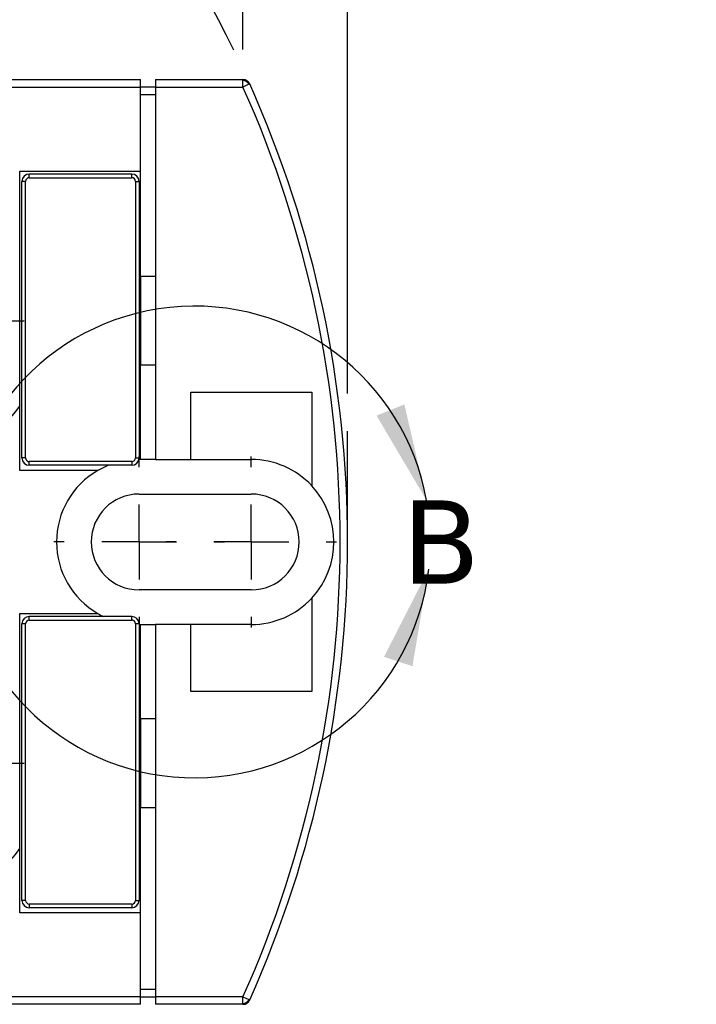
# Model space of a CAD drawing. Header units: millimetres. Extents: x 13 to 546, y 13 to 419.
# Tile 33 of 35: x 357 to 403, y 164 to 231. Entities that reach past the tile are written whole.
import ezdxf

# ---------------------------------------------------------------- set-up
doc = ezdxf.new("R2010")
doc.units = ezdxf.units.MM
doc.header["$LTSCALE"] = 2
doc.linetypes.add('SLD-Center', pattern=[19.05, 15.24, -1.27, 1.27, -1.27])
doc.linetypes.add('SLD-Solid', pattern=[0])
doc.layers.add('CENTER', color=40, linetype='SLD-Center')
doc.layers.add('DIMENSIONS', color=140, linetype='SLD-Solid', lineweight=25)
doc.layers.add('TEXT', color=140, linetype='SLD-Solid', lineweight=25)
doc.styles.add('SLDTEXTSTYLE0', font='VERDANA.TTF')
doc.dimstyles.new('SLDDIMSTYLE1', dxfattribs={"dimtxt": 4.316016, "dimasz": 6.604, "dimexe": 0, "dimexo": 0.0625, "dimgap": 1.079004, "dimtad": 0, "dimtih": 1, "dimtoh": 1, "dimrnd": 1e-09, "dimzin": 12, "dimdsep": 46, "dimtxsty": 'SLDTEXTSTYLE0', "dimsah": 1, "dimcen": 0.09, "dimadec": 0, "dimazin": 3, "dimtfac": 1, "dimtofl": 0, "dimtmove": 0, "dimatfit": 3, "dimfxl": 0, "dimfrac": 2, "dimtolj": 1, "dimtzin": 12, "dimarcsym": 0})
doc.dimstyles.new('SLDDIMSTYLE3', dxfattribs={"dimtxt": 4.316016, "dimasz": 6.604, "dimexe": 0, "dimexo": 0.0625, "dimgap": 1.079004, "dimtad": 0, "dimtih": 1, "dimtoh": 1, "dimrnd": 1e-09, "dimzin": 4, "dimdsep": 46, "dimtxsty": 'SLDTEXTSTYLE0', "dimsah": 1, "dimcen": 0, "dimadec": 0, "dimazin": 1, "dimtfac": 1, "dimtofl": 0, "dimtmove": 0, "dimatfit": 3, "dimfxl": 0, "dimfrac": 2, "dimtolj": 1, "dimtzin": 12, "dimarcsym": 0})

# ---------------------------------------------------------------- blocks, each defined once
blk = doc.blocks.new('_D_2')
at = {"layer": 'DIMENSIONS'}
for p, q in [((154.038, 205.347), (154.038, 268.161)), ((379.438, 205.347), (379.438, 268.161)), ((154.038, 261.811), (251.253, 261.811)), ((257.101, 261.811), (255.652, 261.811)), ((255.652, 261.811), (255.652, 254.952)), ((269.927, 261.811), (271.376, 261.811)), ((271.376, 261.811), (271.376, 254.952)), ((379.438, 261.811), (275.775, 261.811)), ((255.652, 254.952), (257.101, 254.952)), ((271.376, 254.952), (269.927, 254.952))]:
    blk.add_line(p, q, dxfattribs=at)
for points in [[(154.038, 261.811), (160.642, 260.795), (160.642, 262.827)], [(379.438, 261.811), (372.834, 262.827), (372.834, 260.795)]]:
    blk.add_solid(points, dxfattribs=at)
at = {"layer": 'DIMENSIONS', "char_height": 4.2333, "attachment_point": 1, "style": 'SLDTEXTSTYLE0'}
for s, insert in [('225.4', (255.306, 268.154)), ('8.87', (257.101, 260.328))]:
    blk.add_mtext(s, dxfattribs=dict(at, insert=insert))
blk = doc.blocks.new('_D_6')
at = {"layer": 'DIMENSIONS'}
for p, q in [((161.129, 228.678), (161.129, 250.707)), ((372.348, 228.678), (372.348, 250.707)), ((161.129, 244.357), (251.253, 244.357)), ((257.101, 244.357), (255.652, 244.357)), ((255.652, 244.357), (255.652, 237.497)), ((269.927, 244.357), (271.376, 244.357)), ((271.376, 244.357), (271.376, 237.497)), ((372.348, 244.357), (275.775, 244.357)), ((255.652, 237.497), (257.101, 237.497)), ((271.376, 237.497), (269.927, 237.497))]:
    blk.add_line(p, q, dxfattribs=at)
for points in [[(161.129, 244.357), (167.733, 243.341), (167.733, 245.373)], [(372.348, 244.357), (365.744, 245.373), (365.744, 243.341)]]:
    blk.add_solid(points, dxfattribs=at)
at = {"layer": 'DIMENSIONS', "char_height": 4.2333, "attachment_point": 1, "style": 'SLDTEXTSTYLE0'}
for s, insert in [('211.2', (255.306, 250.7)), ('8.32', (257.101, 242.874))]:
    blk.add_mtext(s, dxfattribs=dict(at, insert=insert))
blk = doc.blocks.new('_D_7')
at = {"layer": 'DIMENSIONS'}
for p, q in [((388.81, 279.968), (387.361, 279.968)), ((387.361, 279.968), (387.361, 273.108)), ((401.636, 279.968), (403.085, 279.968)), ((403.085, 279.968), (403.085, 273.108)), ((353.309, 252.638), (371.624, 273.7)), ((371.624, 273.7), (382.737, 273.7)), ((387.361, 273.108), (388.81, 273.108)), ((403.085, 273.108), (401.636, 273.108))]:
    blk.add_line(p, q, dxfattribs=at)
blk.add_arc((303.438, 195.288), 76, 26.03167, 53.76629, dxfattribs=at)
blk.add_solid([(353.309, 252.638), (358.409, 256.955), (356.876, 258.288)], dxfattribs=at)
at = {"layer": 'DIMENSIONS', "char_height": 4.2333, "attachment_point": 1, "style": 'SLDTEXTSTYLE0'}
for s, insert in [('R76.0', (386.846, 286.311)), ('2.99', (388.81, 278.485)), ('TYP.', (389.018, 270.659))]:
    blk.add_mtext(s, dxfattribs=dict(at, insert=insert))
blk = doc.blocks.new('SW_CENTERMARKSYMBOL_3')
at = {"layer": 'CENTER', "color": 0}
for p, q in [((0, 5.08), (0, 5.79)), ((0, 0), (0, 2.54)), ((-5.08, 0), (-5.79, 0)), ((0, 0), (-2.54, 0)), ((0, 0), (0, -2.54)), ((0, 0), (2.54, 0)), ((5.08, 0), (5.79, 0)), ((0, -5.08), (0, -5.79))]:
    blk.add_line(p, q, dxfattribs=at)
blk = doc.blocks.new('SW_CENTERMARKSYMBOL_4')
at = {"layer": 'CENTER', "color": 0}
for p, q in [((0, 5.08), (0, 5.79)), ((0, 0), (0, 2.54)), ((-5.08, 0), (-5.79, 0)), ((0, 0), (-2.54, 0)), ((0, 0), (0, -2.54)), ((0, 0), (2.54, 0)), ((5.08, 0), (5.79, 0)), ((0, -5.08), (0, -5.79))]:
    blk.add_line(p, q, dxfattribs=at)
blk = doc.blocks.new('SW_CENTERMARKSYMBOL_5')
at = {"layer": 'CENTER', "color": 0}
for p, q in [((0, 5.08), (0, 8.715)), ((0, 0), (0, 2.54)), ((-5.08, 0), (-8.715, 0)), ((0, 0), (-2.54, 0)), ((0, 0), (0, -2.54)), ((0, 0), (2.54, 0)), ((5.08, 0), (8.715, 0)), ((0, -5.08), (0, -8.715))]:
    blk.add_line(p, q, dxfattribs=at)
blk = doc.blocks.new('SW_CENTERMARKSYMBOL_6')
at = {"layer": 'CENTER', "color": 0}
for p, q in [((0, 5.08), (0, 8.715)), ((0, 0), (0, 2.54)), ((-5.08, 0), (-8.715, 0)), ((0, 0), (-2.54, 0)), ((0, 0), (0, -2.54)), ((0, 0), (2.54, 0)), ((5.08, 0), (8.715, 0)), ((0, -5.08), (0, -8.715))]:
    blk.add_line(p, q, dxfattribs=at)

msp = doc.modelspace()

# ---------------------------------------------------------------- linework, layer by layer
for p, q in [((350.908, 226.638), (365.408, 226.638)), ((365.408, 226.138), (365.408, 226.638)), ((366.408, 226.638), (372.348, 226.638)), ((366.408, 226.638), (366.408, 226.138)), ((372.348, 226.586), (372.348, 226.638)), ((372.348, 226.138), (372.348, 226.586)), ((372.804, 226.343), (372.756, 226.321)), ((350.908, 226.138), (365.408, 226.138)), ((365.408, 220.438), (365.408, 226.138)), ((366.408, 226.138), (365.408, 226.138)), ((366.408, 226.138), (366.408, 200.888)), ((366.408, 226.138), (372.348, 226.138)), ((372.756, 226.321), (372.348, 226.138)), ((365.408, 225.638), (366.408, 225.638)), ((357.208, 220.438), (365.408, 220.438)), ((357.208, 216.075), (357.208, 220.438)), ((365.408, 213.288), (365.408, 220.438)), ((357.358, 200.988), (357.358, 219.738)), ((357.608, 219.738), (357.358, 219.738)), ((357.608, 200.988), (357.608, 219.738)), ((364.808, 220.238), (357.858, 220.238)), ((357.858, 219.988), (357.858, 220.238)), ((357.858, 219.988), (364.808, 219.988)), ((364.808, 219.988), (364.808, 220.238)), ((365.058, 219.738), (365.058, 200.988)), ((365.058, 219.738), (365.308, 219.738)), ((365.308, 219.738), (365.308, 200.988)), ((357.208, 204.502), (357.208, 216.075)), ((366.408, 213.288), (365.408, 213.288)), ((365.408, 213.288), (365.408, 207.288)), ((366.408, 207.288), (365.408, 207.288)), ((365.408, 200.888), (365.408, 207.288)), ((368.808, 205.438), (377.008, 205.438)), ((368.808, 200.888), (368.808, 205.438)), ((377.008, 205.438), (377.008, 199.103)), ((357.208, 200.138), (357.208, 204.502)), ((357.608, 200.988), (357.358, 200.988)), ((365.058, 200.988), (365.308, 200.988)), ((364.808, 200.738), (357.858, 200.738)), ((357.858, 200.488), (357.858, 200.738)), ((364.808, 200.488), (357.858, 200.488)), ((364.808, 200.738), (364.808, 200.488)), ((365.308, 200.888), (365.298, 200.888)), ((366.408, 200.888), (365.408, 200.888)), ((366.408, 200.888), (368.808, 200.888)), ((368.808, 200.888), (372.908, 200.888)), ((362.509, 200.138), (357.208, 200.138)), ((365.308, 198.538), (372.908, 198.538)), ((372.908, 192.038), (365.308, 192.038)), ((377.008, 191.474), (377.008, 185.138)), ((357.208, 190.438), (362.509, 190.438)), ((357.208, 186.075), (357.208, 190.438)), ((357.358, 170.988), (357.358, 189.738)), ((357.608, 189.738), (357.358, 189.738)), ((357.608, 170.988), (357.608, 189.738)), ((364.808, 190.238), (357.858, 190.238)), ((357.858, 189.988), (357.858, 190.238)), ((357.858, 189.988), (364.808, 189.988)), ((364.808, 189.988), (364.808, 190.238)), ((365.058, 189.738), (365.058, 170.988)), ((365.308, 189.738), (365.058, 189.738)), ((365.308, 189.738), (365.308, 170.988)), ((365.408, 183.288), (365.408, 189.688)), ((365.408, 189.688), (366.408, 189.688)), ((366.408, 189.688), (366.408, 164.438)), ((368.808, 189.688), (366.408, 189.688)), ((368.808, 185.138), (368.808, 189.688)), ((372.908, 189.688), (368.808, 189.688)), ((357.208, 174.502), (357.208, 186.075)), ((377.008, 185.138), (368.808, 185.138)), ((366.408, 183.288), (365.408, 183.288)), ((365.408, 183.288), (365.408, 177.288)), ((365.408, 170.138), (365.408, 177.288)), ((365.408, 177.288), (366.408, 177.288)), ((357.208, 170.138), (357.208, 174.502)), ((357.608, 170.988), (357.358, 170.988)), ((365.058, 170.988), (365.308, 170.988)), ((364.808, 170.738), (357.858, 170.738)), ((357.858, 170.738), (357.858, 170.488)), ((364.808, 170.488), (357.858, 170.488)), ((364.808, 170.738), (364.808, 170.488)), ((365.408, 170.138), (357.208, 170.138)), ((365.408, 164.438), (365.408, 170.138)), ((366.408, 164.938), (365.408, 164.938)), ((365.408, 164.438), (350.908, 164.438)), ((365.408, 163.938), (365.408, 164.438)), ((365.408, 164.438), (366.408, 164.438)), ((372.348, 164.438), (366.408, 164.438)), ((366.408, 164.438), (366.408, 163.938)), ((372.348, 164.438), (372.756, 164.256)), ((372.348, 163.991), (372.348, 164.438)), ((372.756, 164.256), (372.804, 164.234)), ((365.408, 163.938), (350.908, 163.938)), ((372.348, 163.938), (366.408, 163.938)), ((372.348, 163.938), (372.348, 163.991))]:
    msp.add_line(p, q)
for centre, radius, start, end in [((372.348, 226.138), 0.5, 24.1175, 90), ((372.273, 226.026), 0.565, 56.89381, 82.36549), ((372.276, 226.024), 0.565, 31.75202, 57.22369), ((303.438, 195.288), 76, 335.8825, 24.1175), ((303.438, 195.288), 75.5, 335.8825, 24.1175), ((357.858, 219.738), 0.5, 90, 180), ((364.808, 219.738), 0.5, 0, 90), ((348.808, 210.288), 10.2, 281.88116, 325.43968), ((357.858, 200.988), 0.5, 180, 270), ((364.808, 200.988), 0.5, 270, 0), ((365.308, 195.288), 5.6, 111.78679, 119.99473), ((365.308, 195.288), 5.6, 88.97681, 90), ((372.908, 195.288), 5.6, 42.93366, 90), ((365.308, 195.288), 5.6, 119.99473, 240.00527), ((372.908, 195.288), 5.6, 317.06634, 42.93366), ((365.308, 195.288), 3.25, 90, 270), ((372.908, 195.288), 3.25, 270, 90), ((372.908, 195.288), 5.6, 270, 317.06634), ((365.308, 195.288), 5.6, 240.00527, 244.39379), ((357.858, 189.738), 0.5, 90, 180), ((364.808, 189.738), 0.5, 0, 90), ((365.308, 195.288), 5.6, 270, 271.02311), ((348.808, 180.288), 10.2, 281.88116, 325.43968), ((357.858, 170.988), 0.5, 180, 270), ((364.808, 170.988), 0.5, 270, 0), ((372.276, 164.553), 0.565, 302.77631, 328.24798), ((372.348, 164.438), 0.5, 270, 335.8825), ((372.273, 164.551), 0.565, 277.63451, 303.10619)]:
    msp.add_arc(centre, radius, start, end)
for points in [[(357.858, 219.988), (357.721, 219.988), (357.608, 219.876), (357.608, 219.738)], [(365.058, 219.738), (365.058, 219.876), (364.946, 219.988), (364.808, 219.988)], [(357.858, 189.988), (357.721, 189.988), (357.608, 189.876), (357.608, 189.738)]]:
    msp.add_open_spline(points, degree=3)
for points, knots in [([(357.608, 200.988), (357.609, 200.972), (357.611, 200.939), (357.625, 200.892), (357.649, 200.849), (357.68, 200.811), (357.72, 200.778), (357.764, 200.755), (357.811, 200.741), (357.843, 200.739), (357.858, 200.738)], [0, 0, 0, 0, 0.126443, 0.24863, 0.37158, 0.500219, 0.6272, 0.760065, 0.878558, 1, 1, 1, 1]), ([(364.808, 200.738), (364.875, 200.738), (364.938, 200.765), (365.032, 200.859), (365.058, 200.922), (365.058, 200.988)], [0, 0, 0, 0, 0.5, 0.5, 1, 1, 1, 1]), ([(365.058, 189.738), (365.058, 189.755), (365.056, 189.788), (365.042, 189.835), (365.018, 189.878), (364.987, 189.916), (364.947, 189.949), (364.903, 189.972), (364.856, 189.986), (364.824, 189.988), (364.808, 189.988)], [0, 0, 0, 0, 0.126443, 0.24863, 0.37158, 0.500219, 0.6272, 0.760065, 0.878558, 1, 1, 1, 1]), ([(357.608, 170.988), (357.608, 170.922), (357.635, 170.859), (357.729, 170.765), (357.792, 170.738), (357.858, 170.738)], [0, 0, 0, 0, 0.5, 0.5, 1, 1, 1, 1]), ([(364.808, 170.738), (364.875, 170.738), (364.938, 170.765), (365.032, 170.859), (365.058, 170.922), (365.058, 170.988)], [0, 0, 0, 0, 0.5, 0.5, 1, 1, 1, 1])]:
    msp.add_open_spline(points, degree=3, knots=knots)
at = {"layer": 'DIMENSIONS'}
msp.add_line((379.438, 195.288), (379.438, 202.807), dxfattribs=at)
at = {"layer": 'TEXT'}
msp.add_arc((369.057, 195.288), 15.993, 10.14458, 353.40449, dxfattribs=at)
for points in [[(384.8, 198.105), (383.29, 204.614), (381.404, 203.859)], [(384.945, 193.452), (381.91, 187.498), (383.84, 186.862)]]:
    msp.add_solid(points, dxfattribs=at)

# ---------------------------------------------------------------- block references
at = {"layer": 'CENTER'}
for name, p in [('SW_CENTERMARKSYMBOL_5', (348.808, 210.288)), ('SW_CENTERMARKSYMBOL_3', (365.308, 195.288)), ('SW_CENTERMARKSYMBOL_4', (372.908, 195.288)), ('SW_CENTERMARKSYMBOL_6', (348.808, 180.288))]:
    msp.add_blockref(name, p, dxfattribs=at)

# ---------------------------------------------------------------- texts
at = {"layer": 'TEXT', "insert": (383.119, 198.105), "char_height": 5.644, "attachment_point": 1, "style": 'SLDTEXTSTYLE0'}
msp.add_mtext('B', dxfattribs=at)

# ---------------------------------------------------------------- dimensions: what is measured, and where the dimension line sits
at = {"layer": 'DIMENSIONS'}
dim = msp.add_radius_dim(center=(303.438, 195.288), mpoint=(353.309, 252.638), text='<>\\PTYP.', dimstyle='SLDDIMSTYLE3', dxfattribs=at)
dim.commit()
dim.dimension.update_dxf_attribs({"geometry": '_D_7', "text_midpoint": (395.223, 275.93), "dimtype": 164})
for base, p1, p2, picture, middle in [((154.038, 261.811), (379.438, 202.807), (154.038, 202.807), '_D_2', (263.514, 261.811)), ((372.348, 244.357), (161.129, 226.138), (372.348, 226.138), '_D_6', (263.514, 244.357))]:
    dim = msp.add_linear_dim(base=base, p1=p1, p2=p2, dimstyle='SLDDIMSTYLE1', dxfattribs=at)
    dim.commit()
    dim.dimension.update_dxf_attribs({"geometry": picture, "text_midpoint": middle, "dimtype": 160})

doc.saveas('drawing.dxf')
